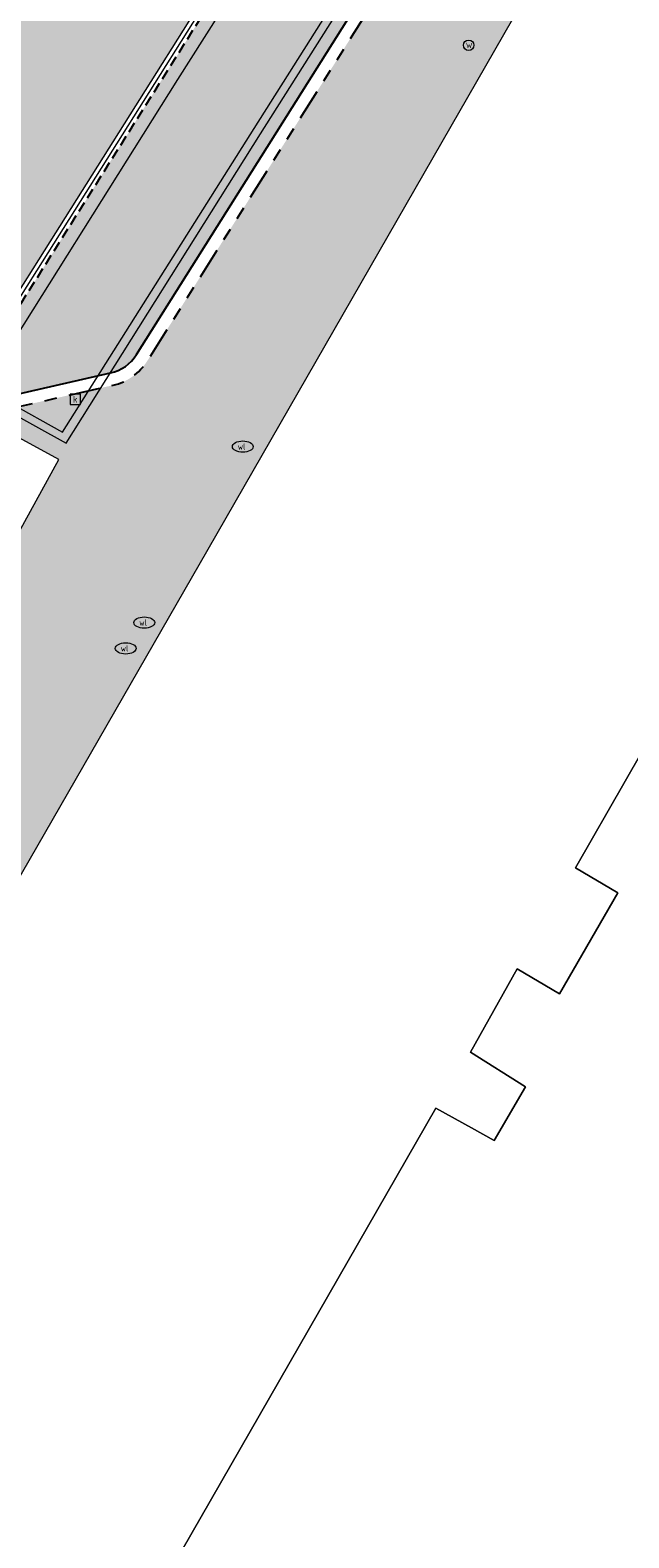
# Model space of a CAD drawing. Header units: metres. Extents: x 187916 to 189411, y 333285 to 334910.
# Tile 239 of 256: x 188828 to 188843, y 334153 to 334189. Entities that reach past the tile are written whole.
import ezdxf
from ezdxf.enums import TextEntityAlignment as Align

# ---------------------------------------------------------------- set-up
doc = ezdxf.new("R2010")
doc.units = ezdxf.units.M
doc.linetypes.add('DASHED2', pattern=[0.375, 0.25, -0.125])
doc.linetypes.add('VH-TROTTOIRBAND-SO', pattern=[15, 5, -2, 2, -2, 2, -2])
for name, color, linetype, lineweight in [('B-ME-IE-MEUBILAIR_WEGMEUBILAIR-S', 253, 'Continuous', 18), ('B-ME-OG-BEBOUWING_HOOFDGEBOUW-G', 253, 'Continuous', 18), ('B-ME-RI-HWA_KOLK-S', 253, 'Continuous', 25), ('B-ME-VH-KANTOPSLUITING_ACHTERKANTBAND-G', 253, 'Continuous', 18), ('B-ME-VH-VERHARDING_ASFALT-G', 253, 'Continuous', 18), ('B-ME-VH-VERHARDING_BETONSTRAATSTEEN-G', 253, 'Continuous', 18), ('B-ME-VH-VERHARDING_ROOSTER-G', 253, 'Continuous', 18), ('B-WE-IE-MEUBILAIR-S', 253, 'Continuous', 15), ('B-WE-OG-BEBOUWING-GV', 253, 'Continuous', 15), ('B-WE-OG-TERREIN_ERF-GV', 253, 'Continuous', 15), ('N-WE-VH-KANTOPSLUITING_NATUURSTEEN BAND_280 300x250-G', 7, 'VH-TROTTOIRBAND-SO', 25), ('N-WE-VH-KANTOPSLUITING_NATUURSTEEN VOORKANTBAND-G', 7, 'Continuous', 25), ('N-WE-VH-KANTVERHARDING_STREKLAAG_BSS-G', 60, 'Continuous', 18), ('N-WE-VH-VERHARDING_STRAATBAKSTEEN_WF_HALFSTEENS-A', 250, 'Continuous', 18)]:
    doc.layers.add(name, color=color, linetype=linetype, lineweight=lineweight)
doc.layers.add('N-WE-VH-MATERIAALSCHEIDING-G', color=7, linetype='DASHED2')
doc.layers.add('N-WE-VH-VERHARDING_STRAATBAKSTEEN_DF-A', color=7, linetype='Continuous', lineweight=18, true_color=0x713a38)
doc.styles.add('NLCS-ISO', font='NLCS-ISO.ttf')

# ---------------------------------------------------------------- blocks, each defined once
blk = doc.blocks.new('ontwerp Tempelplein')
at = {"layer": 'N-WE-VH-VERHARDING_STRAATBAKSTEEN_DF-A', "transparency": 33554585}
h = blk.add_hatch(color=256, dxfattribs=at)
h.dxf.hatch_style = 1
h.paths.add_polyline_path([(188823.082, 334182.631), (188823.508, 334183.307), (188824.185, 334182.881), (188823.759, 334182.204)])
edge = h.paths.add_edge_path()
edge.add_line((188840.47, 334201.925), (188840.39, 334201.985))
edge.add_line((188840.39, 334201.985), (188840.66, 334202.344))
edge.add_line((188840.66, 334202.344), (188836.505, 334205.47))
edge.add_line((188836.505, 334205.47), (188836.234, 334205.111))
edge.add_line((188836.234, 334205.111), (188836.154, 334205.171))
edge.add_line((188836.154, 334205.171), (188826.913, 334192.886))
edge.add_line((188826.913, 334192.886), (188826.993, 334192.826))
edge.add_line((188826.993, 334192.826), (188826.722, 334192.466))
edge.add_line((188826.722, 334192.466), (188826.642, 334192.527))
edge.add_line((188826.642, 334192.527), (188818.015, 334181.059))
edge.add_line((188818.015, 334181.059), (188818.095, 334180.999))
edge.add_line((188818.095, 334180.999), (188817.554, 334180.28))
edge.add_line((188817.554, 334180.28), (188817.474, 334180.34))
edge.add_line((188817.474, 334180.34), (188815.699, 334177.979))
edge.add_arc((188791.565, 334196.135), 30.2, 307.2961, 323.0468, ccw=False)
edge.add_arc((188800.654, 334184.202), 15.2, 296.6647, 307.2961, ccw=False)
edge.add_line((188807.475, 334170.618), (188808.516, 334168.71))
edge.add_arc((188807.937, 334168.352), 0.68, -40.9568, 31.7464, ccw=False)
edge.add_line((188808.451, 334167.907), (188807.434, 334166.736))
edge.add_arc((188799.769, 334173.389), 10.15, 316.3951, 319.0431, ccw=False)
edge.add_arc((188799.865, 334173.27), 9.999, 301.2426, 316.5091, ccw=False)
edge.add_line((188805.051, 334164.721), (188808.251, 334162.658))
edge.add_line((188808.251, 334162.658), (188809.252, 334163.953))
edge.add_line((188809.252, 334163.953), (188814.23, 334169.724))
edge.add_arc((188814.769, 334169.31), 0.68, -36.9682, 142.4428, ccw=False)
edge.add_line((188815.312, 334168.901), (188810.539, 334161.756))
edge.add_line((188810.539, 334161.756), (188810.259, 334161.352))
edge.add_line((188810.259, 334161.352), (188813.639, 334159.167))
edge.add_line((188813.639, 334159.167), (188814.023, 334158.91))
edge.add_line((188814.023, 334158.91), (188814.305, 334158.713))
edge.add_line((188814.305, 334158.713), (188814.58, 334158.511))
edge.add_arc((188833.752, 334153.715), 19.762, 160.8687, 165.9545, ccw=False)
edge.add_arc((188829.791, 334156.567), 15.15, 159.1569, 166.1544, ccw=False)
edge.add_line((188815.632, 334161.957), (188816.02, 334162.882))
edge.add_line((188816.02, 334162.882), (188815.977, 334162.902))
edge.add_arc((188843.662, 334150.837), 30.2, 147.7797, 156.453, ccw=False)
edge.add_line((188818.113, 334166.939), (188826.18, 334179.739))
edge.add_line((188826.18, 334179.739), (188826.095, 334179.792))
edge.add_line((188826.095, 334179.792), (188826.575, 334180.553))
edge.add_line((188826.575, 334180.553), (188826.66, 334180.5))
edge.add_line((188826.66, 334180.5), (188833.333, 334191.089))
edge.add_line((188833.333, 334191.089), (188833.249, 334191.143))
edge.add_line((188833.249, 334191.143), (188833.489, 334191.523))
edge.add_line((188833.489, 334191.523), (188833.573, 334191.47))
edge.add_line((188833.573, 334191.47), (188838.13, 334198.7))
edge.add_arc((188855.22, 334187.93), 20.2, 143.0468, 147.7797, ccw=False)
edge.add_line((188839.077, 334200.074), (188840.47, 334201.925))
h = blk.add_hatch(color=256, dxfattribs=at)
h.dxf.hatch_style = 1
edge = h.paths.add_edge_path()
edge.add_arc((188827.195, 334179.099), 1, 102.7797, 147.7797, ccw=False)
edge.add_line((188826.974, 334180.074), (188830.304, 334180.829))
edge.add_arc((188830.082, 334181.805), 1, 282.7797, 327.7797)
edge.add_line((188830.928, 334181.271), (188841.258, 334197.662))
edge.add_arc((188840.412, 334198.195), 1, 327.7797, 372.7797)
edge.add_line((188841.387, 334198.416), (188840.724, 334201.342))
edge.add_arc((188841.699, 334201.563), 1, 143.0468, 192.7797, ccw=False)
edge.add_line((188840.9, 334202.164), (188839.237, 334199.954))
edge.add_arc((188855.22, 334187.93), 20, 143.0468, 147.7797)
edge.add_line((188838.299, 334198.594), (188826.349, 334179.632))
at = {"layer": 'N-WE-VH-VERHARDING_STRAATBAKSTEEN_WF_HALFSTEENS-A', "transparency": 33554585}
h = blk.add_hatch(dxfattribs=at)
h.set_pattern_fill('AVH-SBS_WAALFORMAAT_HALFST-SO', color=256, scale=0.3, angle=330.11, pattern_type=2)
h.set_pattern_definition([(330.11, (188841.51195, 334197.50189), (0.07475046, 0.13004756), []), (60.11, (188842.03214, 334197.2029), (-0.52019, 0.299002), [0.15, -0.15]), (60.11, (188841.8468, 334197.48243), (-0.52019, 0.299002), [0.15, -0.15]), (330.11, (188841.80942, 334197.4174), (0.149501, 0.2600951), [0, -0.6, 0, 0, 0]), (330.11, (188842.14427, 334197.39796), (0.149501, 0.2600951), [0, -0.6, 0, 0, 0])])
h.paths.add_polyline_path([(188832.647, 334176.609), (188844.737, 334197.643), (188845.726, 334199.785), (188841.741, 334202.783), (188841.14, 334201.984, 0.220472), (188841.016, 334201.408), (188841.68, 334198.483, -0.198912), (188841.512, 334197.502), (188831.182, 334181.112, -0.198912), (188830.37, 334180.537), (188827.04, 334179.782, 0.198912), (188826.603, 334179.472), (188824.867, 334176.718), (188827.405, 334175.118), (188821.074, 334165.073), (188819.829, 334163.096, -0.36656), (188817.363, 334162.318), (188816.361, 334162.739), (188815.974, 334161.816, 0.001134), (188815.951, 334161.754), (188816.529, 334161.577), (188816.003, 334159.855), (188815.424, 334160.032), (188815.41, 334159.967), (188815.391, 334159.004, 0.165631), (188816.224, 334157.417, -0.070318), (188819.288, 334153.57), (188819.34, 334153.491), (188820.524, 334155.548)])
h.paths.add_polyline_path([(188828.108, 334177.021), (188826.372, 334177.957), (188827.313, 334179.709), (188829.062, 334178.754)], flags=16)
h.paths.add_polyline_path([(188820.247, 334158.239), (188821.254, 334157.586), (188820.928, 334157.082), (188819.921, 334157.735), (188820.003, 334157.861), (188816.353, 334160.227), (188816.516, 334160.479), (188820.166, 334158.113)], flags=16)
at = {"layer": 'N-WE-VH-KANTOPSLUITING_NATUURSTEEN BAND_280 300x250-G', "ltscale": 0.15, "flags": 128}
blk.add_lwpolyline([(188816.437, 334162.707, -0.03782), (188818.536, 334166.672), (188826.603, 334179.472, -0.198912), (188827.04, 334179.782), (188830.37, 334180.537, 0.198912), (188831.182, 334181.112), (188841.512, 334197.502, 0.198912), (188841.68, 334198.483), (188841.016, 334201.408, -0.220472), (188841.14, 334201.984)], format="xyb", dxfattribs=at)
at = {"layer": 'N-WE-VH-KANTOPSLUITING_NATUURSTEEN VOORKANTBAND-G', "flags": 128}
blk.add_lwpolyline([(188816.161, 334162.823, -0.037855), (188818.282, 334166.832), (188826.349, 334179.632, -0.198912), (188826.974, 334180.074), (188830.304, 334180.829, 0.198912), (188830.928, 334181.271), (188841.258, 334197.662, 0.198912), (188841.387, 334198.416), (188840.724, 334201.342, -0.220472), (188840.9, 334202.164)], format="xyb", dxfattribs=at)
at = {"layer": 'N-WE-VH-KANTVERHARDING_STREKLAAG_BSS-G', "flags": 128}
for points in [[(188826.66, 334180.5), (188833.333, 334191.089)], [(188826.744, 334180.447), (188833.418, 334191.036)]]:
    blk.add_lwpolyline(points, dxfattribs=at)
at = {"layer": 'N-WE-VH-MATERIAALSCHEIDING-G', "flags": 128}
blk.add_lwpolyline([(188826.349, 334179.632), (188838.299, 334198.594, -0.020654), (188839.237, 334199.954), (188840.9, 334202.164)], format="xyb", dxfattribs=at)
blk = doc.blocks.new('SIE-MEUBILAIR_PUT_WATERLEIDINGPUT-SO')
blk.add_ellipse((0, 0), major_axis=(1.25, 0), ratio=0.54)
at = {"style": 'NLCS-ISO'}
blk.add_text('wl', height=0.75, dxfattribs=at).set_placement((-0.14, 0), align=Align.MIDDLE_CENTER)
blk = doc.blocks.new('SRI-KOLK-SO')
at = {"color": 0, "linetype": 'ByBlock', "lineweight": 18}
blk.add_lwpolyline([(-1.125, -1.125), (1.125, -1.125), (1.125, 1.125), (-1.125, 1.125)], close=True, dxfattribs=at)
at = {"color": 0, "linetype": 'ByBlock', "lineweight": 18, "style": 'NLCS-ISO'}
blk.add_text('k', height=1.5, dxfattribs=at).set_placement((0, 0), align=Align.MIDDLE_CENTER)
blk = doc.blocks.new('SIE-WEG_STRAATPOT_WATER-SO')
blk.add_circle((0, 0), 0.4)
at = {"style": 'NLCS-ISO'}
blk.add_text('W', height=0.4, dxfattribs=at).set_placement((-0.21, -0.21))
blk = doc.blocks.new('DTM')
at = {"layer": 'B-ME-OG-BEBOUWING_HOOFDGEBOUW-G', "ltscale": 0.2, "flags": 128}
blk.add_lwpolyline([(188824.674, 334152.146), (188820.524, 334155.548), (188832.647, 334176.609), (188844.705, 334197.587)], dxfattribs=at)
at = {"layer": 'B-ME-VH-KANTOPSLUITING_ACHTERKANTBAND-G', "ltscale": 0.2, "flags": 128}
blk.add_lwpolyline([(188818.419, 334152.317), (188816.732, 334154.781), (188815.821, 334157.979), (188815.808, 334159.597), (188816.24, 334159.533), (188816.436, 334161.005), (188815.992, 334161.101), (188817.437, 334164.77), (188822.261, 334172.125), (188827.31, 334179.88), (188827.508, 334180.006), (188827.768, 334179.959), (188829.243, 334179.15), (188833.905, 334186.563), (188839.318, 334195.115), (188841.842, 334199.182), (188842.019, 334199.635), (188842.015, 334200.082), (188841.615, 334202.135), (188841.595, 334202.473), (188841.714, 334202.742), (188841.972, 334202.914), (188842.204, 334202.845), (188842.849, 334202.491)], dxfattribs=at)
at = {"layer": 'B-ME-VH-VERHARDING_ASFALT-G', "ltscale": 0.2, "flags": 128}
blk.add_lwpolyline([(188818.168, 334152.054), (188816.465, 334154.629), (188815.467, 334157.918), (188815.449, 334159.612), (188815.658, 334161.149), (188817.117, 334164.939), (188821.94, 334172.294), (188827.008, 334180.069), (188831.92, 334187.868), (188837.263, 334196.283), (188841.427, 334202.928), (188842.507, 334205.634), (188842.46, 334208.521), (188841.161, 334211.627), (188838.948, 334213.796), (188830.952, 334219.872), (188823.136, 334225.889), (188815.803, 334231.513), (188808.585, 334237.014)], dxfattribs=at)
at = {"layer": 'B-ME-VH-VERHARDING_BETONSTRAATSTEEN-G', "ltscale": 0.2, "flags": 128}
blk.add_lwpolyline([(188818.268, 334152.15), (188816.586, 334154.693), (188815.615, 334157.96), (188815.64, 334159.597), (188815.785, 334161.151), (188817.254, 334164.864), (188822.059, 334172.218), (188827.162, 334179.984), (188827.551, 334180.217), (188827.866, 334180.131), (188829.151, 334179.407), (188833.748, 334186.693), (188839.151, 334195.234), (188841.679, 334199.29), (188841.828, 334199.683), (188841.815, 334200.058), (188841.426, 334202.136), (188841.412, 334202.517), (188841.581, 334202.863), (188842.653, 334205.614), (188842.579, 334208.55), (188841.28, 334211.738), (188841.161, 334211.627)], dxfattribs=at)
at = {"layer": 'B-ME-VH-VERHARDING_ROOSTER-G', "ltscale": 0.2, "flags": 128}
blk.add_lwpolyline([(188829.062, 334178.754), (188827.313, 334179.709), (188826.372, 334177.957), (188828.108, 334177.021), (188829.062, 334178.754)], dxfattribs=at)
at = {"layer": 'B-WE-OG-BEBOUWING-GV', "ltscale": 0.2, "flags": 128}
blk.add_lwpolyline([(188832.015, 334152.601), (188838.107, 334163.2), (188838.962, 334162.731), (188839.509, 334162.431), (188840.255, 334163.718), (188838.938, 334164.55), (188840.055, 334166.543), (188841.077, 334165.944), (188842.476, 334168.363), (188841.456, 334168.969), (188846.226, 334177.274), (188847.622, 334176.485), (188848.364, 334177.77), (188846.957, 334178.552), (188854.577, 334191.806), (188855.769, 334191.114), (188856.887, 334193.124), (188851.774, 334197.471), (188851.59, 334197.513), (188851.439, 334197.401), (188849.856, 334194.668), (188844.795, 334197.609), (188844.763, 334197.553)], dxfattribs=at)
at = {"layer": 'B-WE-OG-TERREIN_ERF-GV', "ltscale": 0.2, "flags": 128}
blk.add_lwpolyline([(188860.064, 334195.761), (188856.887, 334193.124), (188855.769, 334191.114), (188854.577, 334191.806), (188846.957, 334178.552), (188848.364, 334177.77), (188847.622, 334176.485), (188846.226, 334177.274), (188841.456, 334168.969), (188842.476, 334168.363), (188841.077, 334165.944), (188840.055, 334166.543), (188838.938, 334164.55), (188840.255, 334163.718), (188839.509, 334162.431), (188838.962, 334162.731), (188838.107, 334163.2), (188832.015, 334152.601), (188831.18, 334151.149), (188835.203, 334147.91), (188832.819, 334144.95)], dxfattribs=at)
at = {"layer": 'B-ME-IE-MEUBILAIR_WEGMEUBILAIR-S', "xscale": 0.3125, "yscale": 0.3125, "zscale": 0.3125}
blk.add_blockref('SIE-WEG_STRAATPOT_WATER-SO', (188838.895, 334188.686), dxfattribs=at)
at = {"layer": 'B-ME-RI-HWA_KOLK-S', "xscale": 0.11, "yscale": 0.11, "zscale": 0.11}
blk.add_blockref('SRI-KOLK-SO', (188829.457, 334180.197), dxfattribs=at)
at = {"layer": 'B-WE-IE-MEUBILAIR-S', "xscale": 0.2, "yscale": 0.2, "zscale": 0.2}
for p in [(188833.476, 334179.065), (188831.113, 334174.846), (188830.668, 334174.227)]:
    blk.add_blockref('SIE-MEUBILAIR_PUT_WATERLEIDINGPUT-SO', p, dxfattribs=at)

msp = doc.modelspace()

# ---------------------------------------------------------------- block references
msp.add_blockref('DTM', (0, 0))

# ---------------------------------------------------------------- next in the draw order: block references
msp.add_blockref('ontwerp Tempelplein', (0, 0))

doc.saveas('drawing.dxf')
